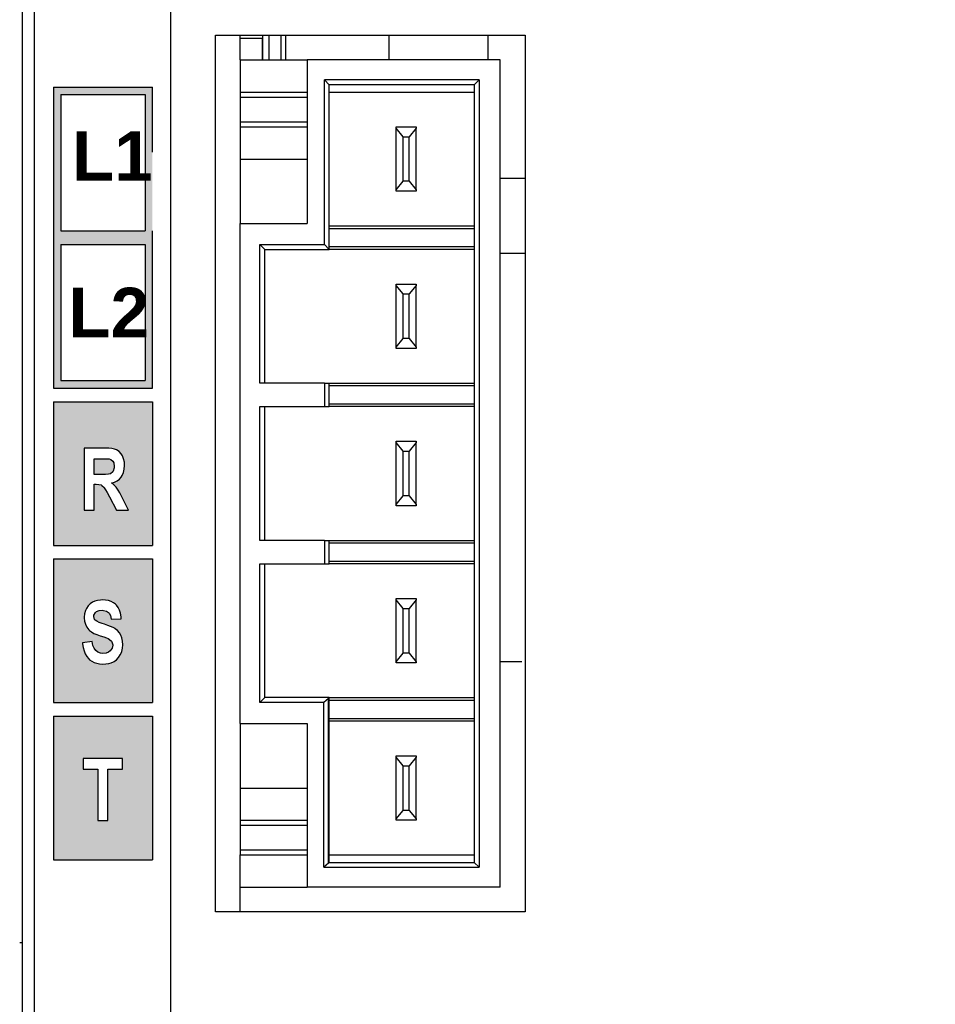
# Model space of a CAD drawing. Extents: x 14074 to 14414, y -3713 to -3387.
# Tile 3 of 25: x 14074 to 14111, y -3523 to -3484. Entities that reach past the tile are written whole.
import ezdxf

# ---------------------------------------------------------------- set-up
doc = ezdxf.new("R2010")
doc.units = 0
doc.linetypes.add('DASHED2', pattern=[9.525, 6.35, -3.175])
doc.layers.get('DEFPOINTS').update_dxf_attribs({"color": 8, "linetype": 'CONTINUOUS'})
doc.layers.add('TEXT', color=2, linetype='CONTINUOUS')
doc.layers.add('圖層1', color=3, linetype='DASHED2')
doc.styles.get("Standard").update_dxf_attribs({"font": 'PMingLiU.ttf'})
doc.dimstyles.new('ISO-25', dxfattribs={"dimtxt": 3, "dimasz": 3, "dimexe": 1, "dimexo": 1, "dimgap": 2, "dimtad": 2, "dimtih": 1, "dimtoh": 1, "dimtxsty": 'STANDARD', "dimcen": 0, "dimclrd": 256, "dimclre": 256, "dimclrt": 256, "dimazin": 3, "dimtfac": 1, "dimtmove": 0, "dimatfit": 3})

# ---------------------------------------------------------------- blocks, each defined once
blk = doc.blocks.new('*D3')
at = {"layer": 'DEFPOINTS', "color": 0}
for p in [(14153.481, -3401.577), (14153.481, -3414.405), (14080.481, -3564.405)]:
    blk.add_point(p, dxfattribs=at)
at = {"layer": 'TEXT', "color": 7}
for p, q in [((14080.481, -3563.405), (14080.481, -3400.577)), ((14153.481, -3413.405), (14153.481, -3400.577)), ((14083.481, -3401.577), (14150.481, -3401.577))]:
    blk.add_line(p, q, dxfattribs=at)
for points in [[(14083.481, -3401.077), (14083.481, -3402.077), (14080.481, -3401.577)], [(14150.481, -3401.077), (14150.481, -3402.077), (14153.481, -3401.577)]]:
    blk.add_solid(points, dxfattribs=at)
at = {"layer": 'TEXT', "color": 7, "insert": (14116.981, -3397.907), "char_height": 3, "attachment_point": 5}
blk.add_mtext('73', dxfattribs=at)
blk = doc.blocks.new('*D5')
at = {"layer": 'DEFPOINTS', "color": 0}
for p in [(14153.481, -3414.405), (14080.481, -3564.405), (14167.14, -3564.405)]:
    blk.add_point(p, dxfattribs=at)
at = {"layer": 'TEXT', "color": 7}
for p, q in [((14154.481, -3414.405), (14168.14, -3414.405)), ((14167.14, -3417.405), (14167.14, -3561.405)), ((14081.481, -3564.405), (14168.14, -3564.405))]:
    blk.add_line(p, q, dxfattribs=at)
for points in [[(14166.64, -3417.405), (14167.64, -3417.405), (14167.14, -3414.405)], [(14166.64, -3561.405), (14167.64, -3561.405), (14167.14, -3564.405)]]:
    blk.add_solid(points, dxfattribs=at)
at = {"layer": 'TEXT', "color": 7, "insert": (14172.005, -3489.405), "char_height": 3, "attachment_point": 5}
blk.add_mtext('150', dxfattribs=at)
blk = doc.blocks.new('*D6')
at = {"layer": 'DEFPOINTS', "color": 0}
for p in [(14105.361, -3408.405), (14107.01, -3570.405), (14176.897, -3570.405)]:
    blk.add_point(p, dxfattribs=at)
at = {"layer": 'TEXT', "color": 7}
for p, q in [((14106.361, -3408.405), (14177.897, -3408.405)), ((14176.897, -3411.405), (14176.897, -3567.405)), ((14108.01, -3570.405), (14177.897, -3570.405))]:
    blk.add_line(p, q, dxfattribs=at)
for points in [[(14176.397, -3411.405), (14177.397, -3411.405), (14176.897, -3408.405)], [(14176.397, -3567.405), (14177.397, -3567.405), (14176.897, -3570.405)]]:
    blk.add_solid(points, dxfattribs=at)
at = {"layer": 'TEXT', "color": 7, "insert": (14181.761, -3489.405), "char_height": 3, "attachment_point": 5}
blk.add_mtext('162', dxfattribs=at)

msp = doc.modelspace()

# ---------------------------------------------------------------- hatches: boundary and pattern name
at = {"layer": '圖層1'}
h = msp.add_hatch(color=256, dxfattribs=at)
h.paths.add_polyline_path([(14078.533, -3513.467), (14076.945, -3513.467), (14076.945, -3513.889), (14077.538, -3513.889), (14077.538, -3515.966), (14077.942, -3515.966), (14077.942, -3513.889), (14078.533, -3513.889)], flags=16)
h.paths.add_polyline_path([(14075.74, -3499.055), (14079.74, -3499.055), (14079.74, -3504.855), (14075.74, -3504.855)])
h.paths.add_polyline_path([(14075.74, -3517.555), (14079.74, -3517.555), (14079.74, -3511.755), (14075.74, -3511.755)])
h.paths.add_polyline_path([(14075.74, -3511.205), (14079.74, -3511.205), (14079.74, -3505.405), (14075.74, -3505.405)])
h.paths.add_polyline_path([(14077.338, -3508.893), (14077.305, -3508.742), (14076.913, -3508.79), (14076.918, -3508.831), (14076.942, -3508.98), (14076.977, -3509.113), (14077.025, -3509.233), (14077.085, -3509.337), (14077.155, -3509.428), (14077.204, -3509.475), (14077.289, -3509.536), (14077.385, -3509.585), (14077.491, -3509.619), (14077.609, -3509.641), (14077.738, -3509.647), (14077.86, -3509.642), (14077.975, -3509.624), (14078.079, -3509.596), (14078.173, -3509.555), (14078.194, -3509.543), (14078.293, -3509.474), (14078.375, -3509.385), (14078.443, -3509.277), (14078.447, -3509.268), (14078.498, -3509.144), (14078.527, -3509.012), (14078.538, -3508.874), (14078.529, -3508.726), (14078.503, -3508.592), (14078.458, -3508.476), (14078.412, -3508.394), (14078.332, -3508.299), (14078.237, -3508.221), (14078.231, -3508.217), (14078.15, -3508.172), (14078.052, -3508.129), (14077.937, -3508.085), (14077.802, -3508.042), (14077.715, -3508.016), (14077.586, -3507.968), (14077.491, -3507.921), (14077.431, -3507.875), (14077.407, -3507.846), (14077.371, -3507.723), (14077.376, -3507.677), (14077.436, -3507.568), (14077.486, -3507.531), (14077.587, -3507.492), (14077.71, -3507.478), (14077.77, -3507.481), (14077.882, -3507.507), (14077.966, -3507.562), (14077.988, -3507.587), (14078.044, -3507.692), (14078.076, -3507.84), (14078.481, -3507.818), (14078.475, -3507.735), (14078.453, -3507.599), (14078.414, -3507.475), (14078.355, -3507.364), (14078.282, -3507.266), (14078.247, -3507.233), (14078.165, -3507.17), (14078.07, -3507.122), (14077.965, -3507.088), (14077.845, -3507.067), (14077.715, -3507.061), (14077.64, -3507.062), (14077.523, -3507.078), (14077.417, -3507.105), (14077.322, -3507.147), (14077.226, -3507.211), (14077.14, -3507.297), (14077.072, -3507.4), (14077.031, -3507.492), (14076.997, -3507.622), (14076.985, -3507.758), (14076.985, -3507.784), (14077, -3507.918), (14077.036, -3508.043), (14077.092, -3508.157), (14077.169, -3508.261), (14077.201, -3508.293), (14077.278, -3508.353), (14077.374, -3508.41), (14077.489, -3508.46), (14077.624, -3508.508), (14077.771, -3508.554), (14077.88, -3508.591), (14077.948, -3508.617), (14078.012, -3508.652), (14078.093, -3508.724), (14078.106, -3508.745), (14078.135, -3508.876), (14078.135, -3508.883), (14078.109, -3509.009), (14078.037, -3509.116), (14077.969, -3509.169), (14077.868, -3509.208), (14077.742, -3509.221), (14077.64, -3509.211), (14077.535, -3509.172), (14077.45, -3509.106), (14077.45, -3509.104), (14077.385, -3509.012)], flags=16)
h.paths.add_polyline_path([(14078.186, -3502.413), (14078.086, -3502.33), (14078.205, -3502.3), (14078.313, -3502.25), (14078.406, -3502.183), (14078.48, -3502.099), (14078.52, -3502.035), (14078.571, -3501.918), (14078.603, -3501.784), (14078.613, -3501.634), (14078.605, -3501.499), (14078.576, -3501.364), (14078.525, -3501.241), (14078.476, -3501.157), (14078.393, -3501.065), (14078.294, -3501.001), (14078.285, -3500.996), (14078.202, -3500.969), (14078.098, -3500.95), (14077.973, -3500.937), (14077.828, -3500.934), (14076.978, -3500.934), (14076.978, -3503.433), (14077.382, -3503.433), (14077.382, -3502.39), (14077.463, -3502.39), (14077.572, -3502.395), (14077.667, -3502.417), (14077.696, -3502.433), (14077.788, -3502.521), (14077.794, -3502.53), (14077.844, -3502.607), (14077.912, -3502.726), (14078.001, -3502.89), (14078.293, -3503.433), (14078.775, -3503.433), (14078.531, -3502.946), (14078.493, -3502.871), (14078.42, -3502.731), (14078.356, -3502.621), (14078.302, -3502.54), (14078.272, -3502.502)], flags=16)
h.paths.add_polyline_path([(14077.68, -3501.991), (14077.382, -3501.991), (14077.382, -3501.357), (14077.697, -3501.357), (14077.796, -3501.357), (14077.923, -3501.361), (14077.992, -3501.365), (14078.055, -3501.386), (14078.145, -3501.462), (14078.175, -3501.525), (14078.197, -3501.666), (14078.194, -3501.728), (14078.156, -3501.854), (14078.137, -3501.884), (14078.043, -3501.961), (14078.035, -3501.964), (14077.96, -3501.978), (14077.842, -3501.988)], flags=0)
h.paths.add_polyline_path([(14079.74, -3498.505), (14079.74, -3486.355), (14075.74, -3486.355), (14075.74, -3492.705), (14075.74, -3498.505)])
h.paths.add_polyline_path([(14076.04, -3498.205), (14079.44, -3498.205), (14079.44, -3492.705), (14076.04, -3492.705)], flags=16)
h.paths.add_polyline_path([(14076.04, -3492.155), (14079.44, -3492.155), (14079.44, -3486.655), (14076.04, -3486.655)], flags=16)

# ---------------------------------------------------------------- linework, layer by layer
at = {"layer": 'TEXT', "color": 7}
for p, q in [((14074.481, -3451.155), (14074.481, -3567.198)), ((14074.981, -3567.198), (14074.981, -3451.155)), ((14082.281, -3519.655), (14082.281, -3484.255)), ((14082.281, -3484.255), (14094.781, -3484.255)), ((14083.281, -3485.255), (14083.281, -3484.255)), ((14084.181, -3484.255), (14084.181, -3484.394)), ((14084.193, -3485.255), (14084.193, -3484.255)), ((14084.437, -3484.255), (14084.437, -3485.255)), ((14084.94, -3485.255), (14084.94, -3484.255)), ((14085.114, -3484.255), (14085.114, -3485.255)), ((14089.281, -3484.255), (14089.281, -3485.255)), ((14093.281, -3484.255), (14093.281, -3485.255)), ((14094.781, -3484.255), (14094.781, -3519.655)), ((14084.181, -3484.394), (14083.281, -3484.394)), ((14084.181, -3485.255), (14084.181, -3484.394)), ((14083.281, -3485.255), (14083.281, -3486.555)), ((14083.281, -3485.255), (14085.981, -3485.255)), ((14085.981, -3485.255), (14085.981, -3491.855)), ((14093.781, -3485.255), (14085.981, -3485.255)), ((14093.781, -3518.655), (14093.781, -3485.255)), ((14086.681, -3492.705), (14086.681, -3486.055)), ((14092.931, -3486.055), (14086.681, -3486.055)), ((14086.881, -3486.255), (14086.681, -3486.055)), ((14086.881, -3492.905), (14086.881, -3486.255)), ((14092.731, -3486.255), (14086.881, -3486.255)), ((14092.931, -3486.055), (14092.731, -3486.255)), ((14092.731, -3486.255), (14092.731, -3517.655)), ((14092.931, -3486.055), (14092.931, -3517.855)), ((14083.281, -3486.555), (14083.281, -3486.755)), ((14083.281, -3486.555), (14085.981, -3486.555)), ((14086.881, -3486.555), (14092.731, -3486.555)), ((14083.281, -3486.755), (14083.281, -3487.755)), ((14083.281, -3486.755), (14085.981, -3486.755)), ((14083.281, -3487.755), (14083.281, -3487.955)), ((14083.281, -3487.755), (14085.981, -3487.755)), ((14083.281, -3487.955), (14083.281, -3489.255)), ((14083.281, -3487.955), (14085.981, -3487.955)), ((14089.581, -3488.008), (14089.581, -3487.955)), ((14089.581, -3487.955), (14090.381, -3487.955)), ((14089.581, -3490.502), (14089.581, -3488.008)), ((14089.856, -3488.355), (14089.581, -3488.008)), ((14090.381, -3488.008), (14090.106, -3488.355)), ((14090.381, -3487.955), (14090.381, -3488.008)), ((14090.381, -3490.502), (14090.381, -3488.008)), ((14089.856, -3488.355), (14090.106, -3488.355)), ((14089.856, -3490.155), (14089.856, -3488.355)), ((14090.106, -3490.155), (14090.106, -3488.355)), ((14083.281, -3489.255), (14083.281, -3491.855)), ((14083.281, -3489.255), (14085.981, -3489.255)), ((14089.581, -3490.502), (14089.856, -3490.155)), ((14090.106, -3490.155), (14089.856, -3490.155)), ((14090.106, -3490.155), (14090.381, -3490.502)), ((14093.781, -3490.035), (14094.781, -3490.035)), ((14089.581, -3490.555), (14089.581, -3490.502)), ((14090.381, -3490.555), (14089.581, -3490.555)), ((14090.381, -3490.502), (14090.381, -3490.555)), ((14083.281, -3512.055), (14083.281, -3491.855)), ((14083.281, -3491.855), (14085.981, -3491.855)), ((14086.881, -3491.955), (14092.731, -3491.955)), ((14086.881, -3492.055), (14092.731, -3492.055)), ((14084.081, -3498.305), (14084.081, -3492.705)), ((14084.081, -3492.705), (14086.681, -3492.705)), ((14084.281, -3492.905), (14084.081, -3492.705)), ((14084.281, -3498.305), (14084.281, -3492.905)), ((14084.281, -3492.905), (14086.881, -3492.905)), ((14086.681, -3492.705), (14086.881, -3492.905)), ((14092.731, -3492.805), (14086.881, -3492.805)), ((14092.731, -3492.905), (14086.881, -3492.905)), ((14093.781, -3493.057), (14094.781, -3493.057)), ((14089.581, -3494.358), (14089.581, -3494.305)), ((14089.581, -3494.305), (14090.381, -3494.305)), ((14089.581, -3496.852), (14089.581, -3494.358)), ((14089.856, -3494.705), (14089.581, -3494.358)), ((14090.381, -3494.358), (14090.106, -3494.705)), ((14090.381, -3494.305), (14090.381, -3494.358)), ((14090.381, -3496.852), (14090.381, -3494.358)), ((14089.856, -3494.705), (14090.106, -3494.705)), ((14089.856, -3496.505), (14089.856, -3494.705)), ((14090.106, -3496.505), (14090.106, -3494.705)), ((14089.581, -3496.852), (14089.856, -3496.505)), ((14090.106, -3496.505), (14089.856, -3496.505)), ((14090.106, -3496.505), (14090.381, -3496.852)), ((14089.581, -3496.905), (14089.581, -3496.852)), ((14090.381, -3496.905), (14089.581, -3496.905)), ((14090.381, -3496.852), (14090.381, -3496.905)), ((14086.681, -3498.305), (14084.081, -3498.305)), ((14086.681, -3498.305), (14086.681, -3499.255)), ((14086.681, -3498.305), (14086.881, -3498.305)), ((14086.881, -3499.255), (14086.881, -3498.305)), ((14086.881, -3498.305), (14092.731, -3498.305)), ((14086.881, -3498.405), (14092.731, -3498.405)), ((14084.081, -3504.655), (14084.081, -3499.255)), ((14084.081, -3499.255), (14086.681, -3499.255)), ((14084.281, -3504.655), (14084.281, -3499.255)), ((14086.681, -3499.255), (14086.881, -3499.255)), ((14092.731, -3499.155), (14086.881, -3499.155)), ((14092.731, -3499.255), (14086.881, -3499.255)), ((14089.581, -3500.708), (14089.581, -3500.655)), ((14089.581, -3500.655), (14090.381, -3500.655)), ((14089.581, -3503.202), (14089.581, -3500.708)), ((14089.856, -3501.055), (14089.581, -3500.708)), ((14090.381, -3500.708), (14090.106, -3501.055)), ((14090.381, -3500.655), (14090.381, -3500.708)), ((14090.381, -3503.202), (14090.381, -3500.708)), ((14089.856, -3501.055), (14090.106, -3501.055)), ((14089.856, -3502.855), (14089.856, -3501.055)), ((14090.106, -3502.855), (14090.106, -3501.055)), ((14089.581, -3503.202), (14089.856, -3502.855)), ((14090.106, -3502.855), (14089.856, -3502.855)), ((14090.106, -3502.855), (14090.381, -3503.202)), ((14089.581, -3503.255), (14089.581, -3503.202)), ((14090.381, -3503.255), (14089.581, -3503.255)), ((14090.381, -3503.202), (14090.381, -3503.255)), ((14086.681, -3504.655), (14084.081, -3504.655)), ((14086.681, -3504.655), (14086.681, -3505.605)), ((14086.681, -3504.655), (14086.881, -3504.655)), ((14086.881, -3505.605), (14086.881, -3504.655)), ((14086.881, -3504.655), (14092.731, -3504.655)), ((14086.881, -3504.755), (14092.731, -3504.755)), ((14084.081, -3511.205), (14084.081, -3505.605)), ((14084.081, -3505.605), (14086.681, -3505.605)), ((14084.281, -3511.005), (14084.281, -3505.605)), ((14086.681, -3505.605), (14086.881, -3505.605)), ((14092.731, -3505.505), (14086.881, -3505.505)), ((14092.731, -3505.605), (14086.881, -3505.605)), ((14089.581, -3507.058), (14089.581, -3507.005)), ((14089.581, -3507.005), (14090.381, -3507.005)), ((14089.581, -3509.552), (14089.581, -3507.058)), ((14089.856, -3507.405), (14089.581, -3507.058)), ((14090.381, -3507.058), (14090.106, -3507.405)), ((14090.381, -3507.005), (14090.381, -3507.058)), ((14090.381, -3509.552), (14090.381, -3507.058)), ((14089.856, -3507.405), (14090.106, -3507.405)), ((14089.856, -3509.205), (14089.856, -3507.405)), ((14090.106, -3509.205), (14090.106, -3507.405)), ((14089.581, -3509.552), (14089.856, -3509.205)), ((14090.106, -3509.205), (14089.856, -3509.205)), ((14090.106, -3509.205), (14090.381, -3509.552)), ((14089.581, -3509.605), (14089.581, -3509.552)), ((14090.381, -3509.605), (14089.581, -3509.605)), ((14090.381, -3509.552), (14090.381, -3509.605)), ((14093.781, -3509.54), (14094.658, -3509.54)), ((14084.281, -3511.005), (14084.081, -3511.205)), ((14086.665, -3511.205), (14084.081, -3511.205)), ((14086.881, -3511.005), (14084.281, -3511.005)), ((14086.851, -3511.035), (14086.665, -3511.205)), ((14086.665, -3517.855), (14086.665, -3511.205)), ((14086.881, -3511.005), (14086.851, -3511.035)), ((14086.851, -3517.685), (14086.851, -3511.035)), ((14086.881, -3517.655), (14086.881, -3511.005)), ((14086.881, -3511.005), (14092.731, -3511.005)), ((14086.881, -3511.105), (14092.731, -3511.105)), ((14083.281, -3512.055), (14083.281, -3514.655)), ((14083.281, -3512.055), (14085.981, -3512.055)), ((14085.981, -3512.055), (14085.981, -3518.655)), ((14092.731, -3511.855), (14086.881, -3511.855)), ((14092.731, -3511.955), (14086.881, -3511.955)), ((14089.581, -3513.408), (14089.581, -3513.355)), ((14089.581, -3513.355), (14090.381, -3513.355)), ((14089.581, -3515.902), (14089.581, -3513.408)), ((14089.856, -3513.755), (14089.581, -3513.408)), ((14090.381, -3513.408), (14090.106, -3513.755)), ((14090.381, -3513.355), (14090.381, -3513.408)), ((14090.381, -3515.902), (14090.381, -3513.408)), ((14089.856, -3513.755), (14090.106, -3513.755)), ((14089.856, -3515.555), (14089.856, -3513.755)), ((14090.106, -3515.555), (14090.106, -3513.755)), ((14083.281, -3514.655), (14083.281, -3515.955)), ((14083.281, -3514.655), (14085.981, -3514.655)), ((14089.581, -3515.902), (14089.856, -3515.555)), ((14090.106, -3515.555), (14089.856, -3515.555)), ((14090.106, -3515.555), (14090.381, -3515.902)), ((14083.281, -3515.955), (14083.281, -3516.155)), ((14083.281, -3515.955), (14085.981, -3515.955)), ((14089.581, -3515.955), (14089.581, -3515.902)), ((14090.381, -3515.955), (14089.581, -3515.955)), ((14090.381, -3515.902), (14090.381, -3515.955)), ((14083.281, -3516.155), (14083.281, -3517.155)), ((14083.281, -3516.155), (14085.981, -3516.155)), ((14083.281, -3517.155), (14083.281, -3517.355)), ((14083.281, -3517.155), (14085.981, -3517.155)), ((14083.281, -3517.355), (14085.981, -3517.355)), ((14083.281, -3518.655), (14083.281, -3517.355)), ((14086.851, -3517.685), (14086.665, -3517.855)), ((14086.851, -3517.685), (14086.881, -3517.655)), ((14086.881, -3517.355), (14092.731, -3517.355)), ((14086.881, -3517.655), (14092.731, -3517.655)), ((14092.731, -3517.655), (14092.931, -3517.855)), ((14086.665, -3517.855), (14092.931, -3517.855)), ((14083.281, -3519.655), (14083.281, -3518.655)), ((14083.281, -3518.655), (14085.981, -3518.655)), ((14093.781, -3518.655), (14085.981, -3518.655)), ((14094.781, -3519.655), (14082.281, -3519.655)), ((14074.481, -3520.905), (14074.381, -3520.905))]:
    msp.add_line(p, q, dxfattribs=at)
at = {"layer": '圖層1'}
for p, q in [((14075.74, -3486.355), (14075.74, -3492.705)), ((14075.74, -3486.355), (14079.74, -3486.355)), ((14076.04, -3486.655), (14076.04, -3492.155)), ((14076.04, -3486.655), (14079.44, -3486.655)), ((14079.44, -3486.655), (14079.44, -3492.155)), ((14079.74, -3498.505), (14079.74, -3486.355)), ((14076.04, -3492.155), (14079.44, -3492.155)), ((14075.74, -3492.705), (14075.74, -3498.505)), ((14076.04, -3492.705), (14076.04, -3498.205)), ((14076.04, -3492.705), (14079.44, -3492.705)), ((14079.44, -3492.705), (14079.44, -3498.205)), ((14076.04, -3498.205), (14079.44, -3498.205)), ((14075.74, -3498.505), (14079.74, -3498.505)), ((14075.74, -3499.055), (14075.74, -3504.855)), ((14075.74, -3499.055), (14079.74, -3499.055)), ((14079.74, -3499.055), (14079.74, -3504.855)), ((14077.828, -3500.934), (14076.978, -3500.934)), ((14076.978, -3500.934), (14076.978, -3503.433)), ((14077.973, -3500.937), (14077.828, -3500.934)), ((14078.098, -3500.95), (14077.973, -3500.937)), ((14078.202, -3500.969), (14078.098, -3500.95)), ((14078.285, -3500.996), (14078.202, -3500.969)), ((14078.294, -3501.001), (14078.285, -3500.996)), ((14078.393, -3501.065), (14078.294, -3501.001)), ((14077.382, -3501.991), (14077.382, -3501.357)), ((14077.382, -3501.357), (14077.697, -3501.357)), ((14077.697, -3501.357), (14077.796, -3501.357)), ((14077.796, -3501.357), (14077.923, -3501.361)), ((14077.923, -3501.361), (14077.992, -3501.365)), ((14077.992, -3501.365), (14078.055, -3501.386)), ((14078.055, -3501.386), (14078.145, -3501.462)), ((14078.476, -3501.157), (14078.393, -3501.065)), ((14078.525, -3501.241), (14078.476, -3501.157)), ((14078.576, -3501.364), (14078.525, -3501.241)), ((14078.605, -3501.499), (14078.576, -3501.364)), ((14078.145, -3501.462), (14078.175, -3501.525)), ((14078.194, -3501.728), (14078.156, -3501.854)), ((14078.175, -3501.525), (14078.197, -3501.666)), ((14078.197, -3501.666), (14078.194, -3501.728)), ((14078.571, -3501.918), (14078.603, -3501.784)), ((14078.603, -3501.784), (14078.613, -3501.634)), ((14078.613, -3501.634), (14078.605, -3501.499)), ((14077.68, -3501.991), (14077.382, -3501.991)), ((14077.842, -3501.988), (14077.68, -3501.991)), ((14077.96, -3501.978), (14077.842, -3501.988)), ((14078.035, -3501.964), (14077.96, -3501.978)), ((14078.043, -3501.961), (14078.035, -3501.964)), ((14078.137, -3501.884), (14078.043, -3501.961)), ((14078.156, -3501.854), (14078.137, -3501.884)), ((14078.313, -3502.25), (14078.406, -3502.183)), ((14078.406, -3502.183), (14078.48, -3502.099)), ((14078.48, -3502.099), (14078.52, -3502.035)), ((14078.52, -3502.035), (14078.571, -3501.918)), ((14077.382, -3503.433), (14077.382, -3502.39)), ((14077.382, -3502.39), (14077.463, -3502.39)), ((14077.463, -3502.39), (14077.572, -3502.395)), ((14077.572, -3502.395), (14077.667, -3502.417)), ((14077.667, -3502.417), (14077.696, -3502.433)), ((14077.696, -3502.433), (14077.788, -3502.521)), ((14077.788, -3502.521), (14077.794, -3502.53)), ((14077.794, -3502.53), (14077.844, -3502.607)), ((14077.844, -3502.607), (14077.912, -3502.726)), ((14078.086, -3502.33), (14078.205, -3502.3)), ((14078.186, -3502.413), (14078.086, -3502.33)), ((14078.272, -3502.502), (14078.186, -3502.413)), ((14078.205, -3502.3), (14078.313, -3502.25)), ((14078.302, -3502.54), (14078.272, -3502.502)), ((14078.356, -3502.621), (14078.302, -3502.54)), ((14077.912, -3502.726), (14078.001, -3502.89)), ((14078.001, -3502.89), (14078.293, -3503.433)), ((14078.42, -3502.731), (14078.356, -3502.621)), ((14078.493, -3502.871), (14078.42, -3502.731)), ((14078.531, -3502.946), (14078.493, -3502.871)), ((14078.775, -3503.433), (14078.531, -3502.946)), ((14076.978, -3503.433), (14077.382, -3503.433)), ((14078.293, -3503.433), (14078.775, -3503.433)), ((14075.74, -3504.855), (14079.74, -3504.855)), ((14075.74, -3505.405), (14079.74, -3505.405)), ((14075.74, -3505.405), (14075.74, -3511.205)), ((14079.74, -3505.405), (14079.74, -3511.205)), ((14077.14, -3507.297), (14077.072, -3507.4)), ((14077.226, -3507.211), (14077.14, -3507.297)), ((14077.322, -3507.147), (14077.226, -3507.211)), ((14077.417, -3507.105), (14077.322, -3507.147)), ((14077.523, -3507.078), (14077.417, -3507.105)), ((14077.64, -3507.062), (14077.523, -3507.078)), ((14077.715, -3507.061), (14077.64, -3507.062)), ((14077.845, -3507.067), (14077.715, -3507.061)), ((14077.965, -3507.088), (14077.845, -3507.067)), ((14078.07, -3507.122), (14077.965, -3507.088)), ((14078.165, -3507.17), (14078.07, -3507.122)), ((14078.247, -3507.233), (14078.165, -3507.17)), ((14078.282, -3507.266), (14078.247, -3507.233)), ((14078.355, -3507.364), (14078.282, -3507.266)), ((14078.414, -3507.475), (14078.355, -3507.364)), ((14076.997, -3507.622), (14076.985, -3507.758)), ((14076.985, -3507.758), (14076.985, -3507.784)), ((14077.031, -3507.492), (14076.997, -3507.622)), ((14077.072, -3507.4), (14077.031, -3507.492)), ((14077.371, -3507.723), (14077.376, -3507.677)), ((14077.407, -3507.846), (14077.371, -3507.723)), ((14077.376, -3507.677), (14077.436, -3507.568)), ((14077.436, -3507.568), (14077.486, -3507.531)), ((14077.486, -3507.531), (14077.587, -3507.492)), ((14077.587, -3507.492), (14077.71, -3507.478)), ((14077.71, -3507.478), (14077.77, -3507.481)), ((14077.77, -3507.481), (14077.882, -3507.507)), ((14077.882, -3507.507), (14077.966, -3507.562)), ((14077.966, -3507.562), (14077.988, -3507.587)), ((14077.988, -3507.587), (14078.044, -3507.692)), ((14078.044, -3507.692), (14078.076, -3507.84)), ((14078.453, -3507.599), (14078.414, -3507.475)), ((14078.475, -3507.735), (14078.453, -3507.599)), ((14078.481, -3507.818), (14078.475, -3507.735)), ((14076.985, -3507.784), (14077, -3507.918)), ((14077, -3507.918), (14077.036, -3508.043)), ((14077.036, -3508.043), (14077.092, -3508.157)), ((14077.092, -3508.157), (14077.169, -3508.261)), ((14077.431, -3507.875), (14077.407, -3507.846)), ((14077.491, -3507.921), (14077.431, -3507.875)), ((14077.586, -3507.968), (14077.491, -3507.921)), ((14077.715, -3508.016), (14077.586, -3507.968)), ((14077.802, -3508.042), (14077.715, -3508.016)), ((14077.937, -3508.085), (14077.802, -3508.042)), ((14078.052, -3508.129), (14077.937, -3508.085)), ((14078.15, -3508.172), (14078.052, -3508.129)), ((14078.076, -3507.84), (14078.481, -3507.818)), ((14078.231, -3508.217), (14078.15, -3508.172)), ((14077.169, -3508.261), (14077.201, -3508.293)), ((14077.201, -3508.293), (14077.278, -3508.353)), ((14077.278, -3508.353), (14077.374, -3508.41)), ((14077.374, -3508.41), (14077.489, -3508.46)), ((14077.489, -3508.46), (14077.624, -3508.508)), ((14077.624, -3508.508), (14077.771, -3508.554)), ((14077.771, -3508.554), (14077.88, -3508.591)), ((14078.237, -3508.221), (14078.231, -3508.217)), ((14078.332, -3508.299), (14078.237, -3508.221)), ((14078.412, -3508.394), (14078.332, -3508.299)), ((14078.458, -3508.476), (14078.412, -3508.394)), ((14078.503, -3508.592), (14078.458, -3508.476)), ((14077.305, -3508.742), (14076.913, -3508.79)), ((14076.913, -3508.79), (14076.918, -3508.831)), ((14076.918, -3508.831), (14076.942, -3508.98)), ((14077.338, -3508.893), (14077.305, -3508.742)), ((14077.385, -3509.012), (14077.338, -3508.893)), ((14077.88, -3508.591), (14077.948, -3508.617)), ((14077.948, -3508.617), (14078.012, -3508.652)), ((14078.012, -3508.652), (14078.093, -3508.724)), ((14078.093, -3508.724), (14078.106, -3508.745)), ((14078.106, -3508.745), (14078.135, -3508.876)), ((14078.135, -3508.883), (14078.109, -3509.009)), ((14078.135, -3508.876), (14078.135, -3508.883)), ((14078.529, -3508.726), (14078.503, -3508.592)), ((14078.527, -3509.012), (14078.538, -3508.874)), ((14078.538, -3508.874), (14078.529, -3508.726)), ((14076.942, -3508.98), (14076.977, -3509.113)), ((14076.977, -3509.113), (14077.025, -3509.233)), ((14077.025, -3509.233), (14077.085, -3509.337)), ((14077.085, -3509.337), (14077.155, -3509.428)), ((14077.45, -3509.104), (14077.385, -3509.012)), ((14077.45, -3509.106), (14077.45, -3509.104)), ((14077.535, -3509.172), (14077.45, -3509.106)), ((14077.64, -3509.211), (14077.535, -3509.172)), ((14077.742, -3509.221), (14077.64, -3509.211)), ((14077.868, -3509.208), (14077.742, -3509.221)), ((14077.969, -3509.169), (14077.868, -3509.208)), ((14078.037, -3509.116), (14077.969, -3509.169)), ((14078.109, -3509.009), (14078.037, -3509.116)), ((14078.375, -3509.385), (14078.443, -3509.277)), ((14078.443, -3509.277), (14078.447, -3509.268)), ((14078.447, -3509.268), (14078.498, -3509.144)), ((14078.498, -3509.144), (14078.527, -3509.012)), ((14077.155, -3509.428), (14077.204, -3509.475)), ((14077.204, -3509.475), (14077.289, -3509.536)), ((14077.289, -3509.536), (14077.385, -3509.585)), ((14077.385, -3509.585), (14077.491, -3509.619)), ((14077.491, -3509.619), (14077.609, -3509.641)), ((14077.609, -3509.641), (14077.738, -3509.647)), ((14077.738, -3509.647), (14077.86, -3509.642)), ((14077.86, -3509.642), (14077.975, -3509.624)), ((14077.975, -3509.624), (14078.079, -3509.596)), ((14078.079, -3509.596), (14078.173, -3509.555)), ((14078.173, -3509.555), (14078.194, -3509.543)), ((14078.194, -3509.543), (14078.293, -3509.474)), ((14078.293, -3509.474), (14078.375, -3509.385)), ((14075.74, -3511.205), (14079.74, -3511.205)), ((14075.74, -3511.755), (14079.74, -3511.755)), ((14075.74, -3511.755), (14075.74, -3517.555)), ((14079.74, -3511.755), (14079.74, -3517.555)), ((14075.74, -3517.555), (14079.74, -3517.555))]:
    msp.add_line(p, q, dxfattribs=at)
msp.add_lwpolyline([(14078.533, -3513.467), (14076.945, -3513.467), (14076.945, -3513.889), (14077.538, -3513.889), (14077.538, -3515.966), (14077.942, -3515.966), (14077.942, -3513.889), (14078.533, -3513.889), (14078.533, -3513.467)], dxfattribs=at)

# ---------------------------------------------------------------- texts
at = {"layer": '圖層1', "char_height": 2, "attachment_point": 1}
for s, insert, width in [('{\\fArial|b1|i0|c0|p32;L1}', (14076.492, -3488.133), 6.25441), ('{\\fArial|b1|i0|c0|p32;L2}', (14076.343, -3494.454), 3.44422)]:
    msp.add_mtext(s, dxfattribs=dict(at, insert=insert, width=width))

# ---------------------------------------------------------------- dimensions: what is measured, and where the dimension line sits
at = {"layer": 'TEXT', "color": 7}
dim = msp.add_linear_dim(base=(14153.481, -3401.577), p1=(14080.481, -3564.405), p2=(14153.481, -3414.405), dimstyle='ISO-25', override={"dimclrd": 7, "dimclre": 7, "dimclrt": 7}, dxfattribs=at)
dim.commit()
dim.dimension.update_dxf_attribs({"geometry": '*D3', "text_midpoint": (14116.981, -3401.577), "dimtype": 160})
for base, p1, p2, picture, middle in [((14176.897, -3570.405), (14105.361, -3408.405), (14107.01, -3570.405), '*D6', (14181.761, -3489.405)), ((14167.14, -3564.405), (14153.481, -3414.405), (14080.481, -3564.405), '*D5', (14172.005, -3489.405))]:
    dim = msp.add_linear_dim(base=base, p1=p1, p2=p2, angle=90, dimstyle='ISO-25', override={"dimclrd": 7, "dimclre": 7, "dimclrt": 7}, dxfattribs=at)
    dim.commit()
    dim.dimension.update_dxf_attribs({"geometry": picture, "text_midpoint": middle})

doc.saveas('drawing.dxf')
